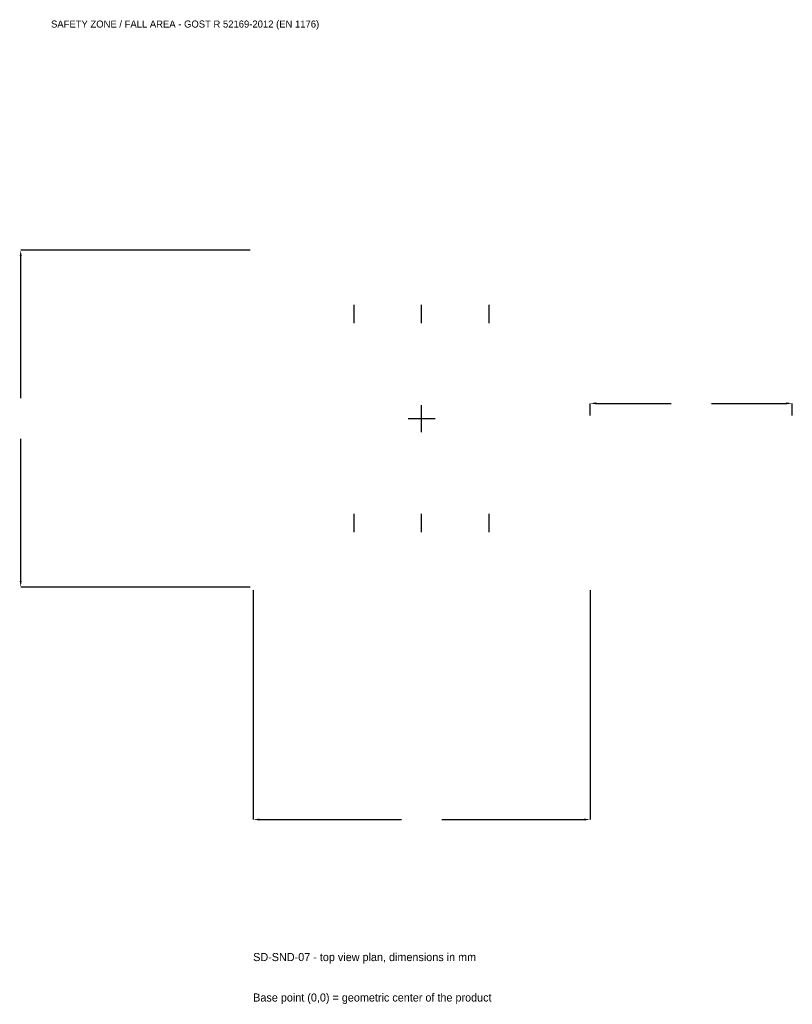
# Model space of a CAD drawing. Extents: x -2982 to 2750, y -4345 to 2959.
import ezdxf

# ---------------------------------------------------------------- set-up
doc = ezdxf.new("R2010")
doc.units = 0
for name, color, linetype in [('GP_MAF_zona_bezopasnosti', 1, 'Continuous'), ('ZSK_DANNYE', 3, 'Continuous'), ('ZSK_KONTUR', 7, 'Continuous'), ('ZSK_RAZMERY', 8, 'Continuous')]:
    doc.layers.add(name, color=color, linetype=linetype)
doc.dimstyles.new('ORION', dxfattribs={"dimtxt": 75, "dimasz": 45, "dimexe": 1.25, "dimexo": 22.5, "dimtad": 1, "dimcen": 2.5, "dimazin": 3, "dimtfac": 1, "dimtmove": 0, "dimatfit": 3})

# ---------------------------------------------------------------- blocks, each defined once
blk = doc.blocks.new('_CLOSEDFILLED')
at = {"color": 0, "linetype": 'BYBLOCK'}
blk.add_solid([(-1, 0.16), (0, 0), (-1, -0.16)], dxfattribs=at)
blk = doc.blocks.new('*D1')
for p, q in [((-1250, -1272.5), (-1250, -2975)), ((1250, -1272.5), (1250, -2975)), ((-1205, -2975), (-150, -2975)), ((150, -2975), (1205, -2975))]:
    blk.add_line(p, q)
at = {"layer": 'Defpoints'}
for p in [(-1250, -1250), (1250, -1250), (-1250, -2975)]:
    blk.add_point(p, dxfattribs=at)
at = {"layer": 'ZSK_RAZMERY', "xscale": 45, "yscale": 45, "rotation": 180}
blk.add_blockref('_CLOSEDFILLED', (-1250, -2975), dxfattribs=at)
at = {"layer": 'ZSK_RAZMERY', "xscale": 45, "yscale": 45}
blk.add_blockref('_CLOSEDFILLED', (1250, -2975), dxfattribs=at)
blk = doc.blocks.new('*D2')
for p, q in [((-1272.5, 1250), (-2975, 1250)), ((-2975, 150), (-2975, 1205)), ((-2975, -1205), (-2975, -150)), ((-1272.5, -1250), (-2975, -1250))]:
    blk.add_line(p, q)
at = {"layer": 'Defpoints'}
for p in [(-1250, 1250), (-2975, -1250), (-1250, -1250)]:
    blk.add_point(p, dxfattribs=at)
at = {"layer": 'ZSK_RAZMERY', "xscale": 45, "yscale": 45}
for p, rotation in [((-2975, 1250), 90), ((-2975, -1250), 270)]:
    blk.add_blockref('_CLOSEDFILLED', p, dxfattribs=dict(at, rotation=rotation))
blk = doc.blocks.new('*D3')
for p, q in [((1250, 22.5), (1250, 112.5)), ((1295, 112.5), (1850, 112.5)), ((2150, 112.5), (2705, 112.5)), ((2750, 22.5), (2750, 112.5))]:
    blk.add_line(p, q)
at = {"layer": 'Defpoints'}
for p in [(1250, 112.5), (1250, 0), (2750, 0)]:
    blk.add_point(p, dxfattribs=at)
at = {"layer": 'ZSK_RAZMERY', "xscale": 45, "yscale": 45, "rotation": 180}
blk.add_blockref('_CLOSEDFILLED', (1250, 112.5), dxfattribs=at)
at = {"layer": 'ZSK_RAZMERY', "xscale": 45, "yscale": 45}
blk.add_blockref('_CLOSEDFILLED', (2750, 112.5), dxfattribs=at)
blk = doc.blocks.new('B1')
at = {"layer": 'ZSK_KONTUR'}
for p, q in [((-500, 707.5), (-500, 842.5)), ((0, 707.5), (0, 842.5)), ((500, 707.5), (500, 842.5)), ((-500, -842.5), (-500, -707.5)), ((0, -842.5), (0, -707.5)), ((500, -842.5), (500, -707.5))]:
    blk.add_line(p, q, dxfattribs=at)
at = {"layer": 'ZSK_RAZMERY'}
for p, q in [((0, -100), (0, 100)), ((-100, 0), (100, 0))]:
    blk.add_line(p, q, dxfattribs=at)
at = {"layer": 'GP_MAF_zona_bezopasnosti', "color": 1}
blk.add_text('SAFETY ZONE / FALL AREA - GOST R 52169-2012 (EN 1176)', height=52.5, dxfattribs=at).set_placement((-2750, 2900))
at = {"layer": 'ZSK_RAZMERY'}
dim = blk.add_linear_dim(base=(-2975, -1250), p1=(-1250, -1250), p2=(-1250, 1250), angle=90, dimstyle='ORION', dxfattribs=at)
dim.commit()
dim.dimension.update_dxf_attribs({"geometry": '*D2', "text_midpoint": (-2975, 0)})
for base, p1, p2, picture, middle in [((1250, 112.5), (1250, 0), (2750, 0), '*D3', (2000, 112.5)), ((-1250, -2975), (-1250, -1250), (1250, -1250), '*D1', (0, -2975))]:
    dim = blk.add_linear_dim(base=base, p1=p1, p2=p2, dimstyle='ORION', dxfattribs=at)
    dim.commit()
    dim.dimension.update_dxf_attribs({"geometry": picture, "text_midpoint": middle})

msp = doc.modelspace()

# ---------------------------------------------------------------- block references
msp.add_blockref('B1', (0, 0))

# ---------------------------------------------------------------- texts
at = {"layer": 'ZSK_DANNYE', "color": 3}
msp.add_text('SD-SND-07 - top view plan, dimensions in mm', height=60, dxfattribs=at).set_placement((-1250, -4025))
at = {"layer": 'ZSK_DANNYE', "color": 7}
msp.add_text('Base point (0,0) = geometric center of the product', height=60, dxfattribs=at).set_placement((-1250, -4325))

doc.saveas('drawing.dxf')
